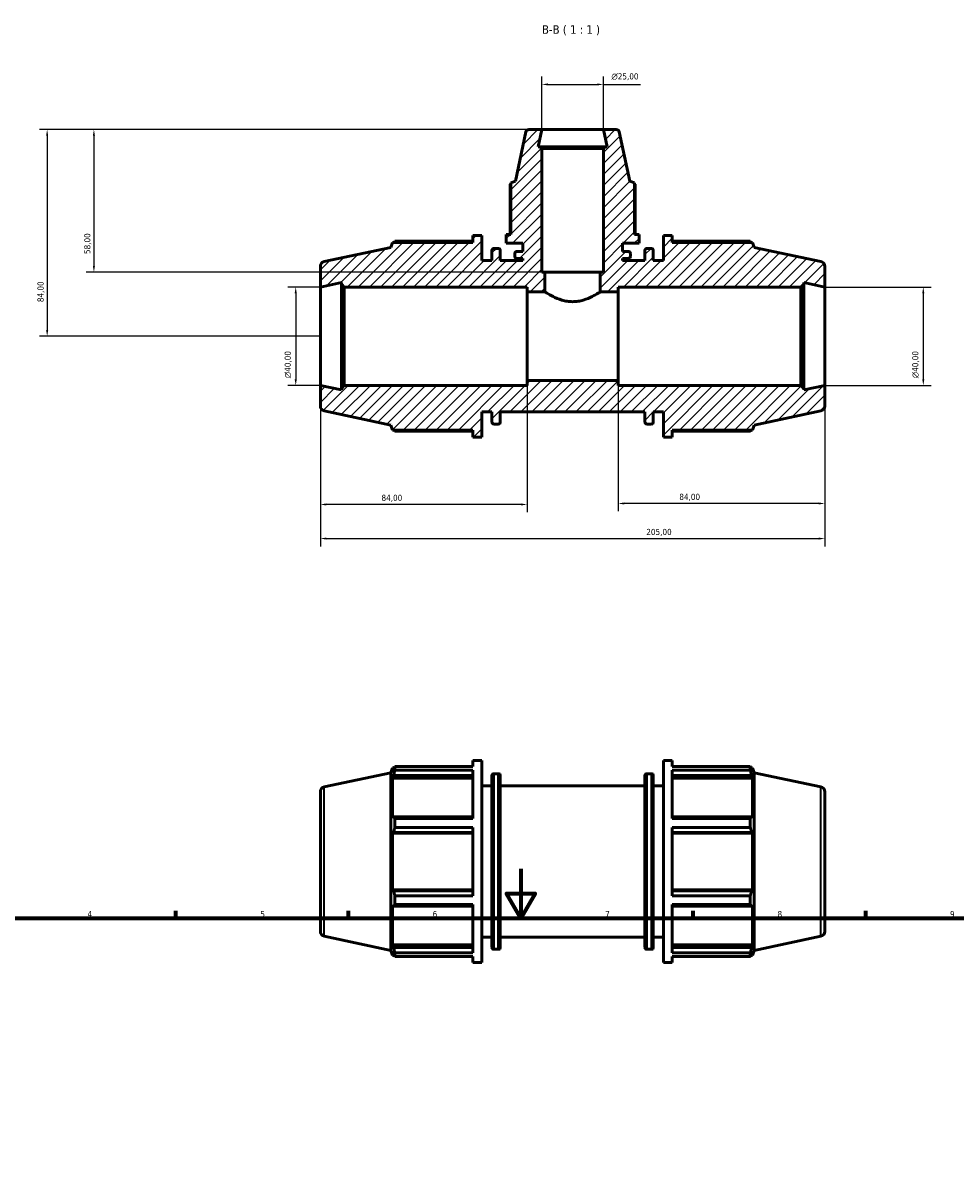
# Model space of a CAD drawing. Header units: millimetres. Extents: x 0 to 1008, y 0 to 938.
# Tile 4 of 6: x 218 to 597, y 469 to 938. Entities that reach past the tile are written whole.
import ezdxf

# ---------------------------------------------------------------- set-up
doc = ezdxf.new("R2010")
doc.units = ezdxf.units.MM
for name, color, linetype, lineweight in [('Border (ISO)', 7, 'Continuous', 70), ('Dimension (ISO)', 7, 'Continuous', 25), ('Hatch (ISO)', 7, 'Continuous', 18), ('Symbol (ISO)', 7, 'Continuous', 25), ('Visible (ISO)', 7, 'Continuous', 50), ('Visible Narrow (ISO)', 7, 'Continuous', 35)]:
    doc.layers.add(name, color=color, linetype=linetype, lineweight=lineweight)
doc.styles.add('Label Text (ISO)', font='tahoma.ttf')
doc.styles.add('Note Text (ISO)', font='tahoma.ttf')
doc.dimstyles.new('Default (ISO)', dxfattribs={"dimtxt": 2.5, "dimasz": 2.5, "dimexe": 3.175, "dimexo": 0, "dimgap": 0.762, "dimtad": 1, "dimrnd": 1e-08, "dimzin": 0, "dimtxsty": 'Note Text (ISO)', "dimcen": 0.09, "dimdle": 10, "dimclrd": 256, "dimclre": 256, "dimclrt": 232, "dimazin": 0, "dimtfac": 1.40208, "dimtmove": 0, "dimatfit": 3, "dimfxl": 1, "dimtolj": 1, "dimtzin": 0, "dimlwd": -1, "dimlwe": -1, "dimarcsym": 0})

# ---------------------------------------------------------------- blocks, each defined once
blk = doc.blocks.new('Borders Default Border')
at = {"layer": 'Border (ISO)'}
for p, q in [((280.33, 574), (280.33, 576.9)), ((350.42, 574), (350.42, 576.9)), ((490.58, 574), (490.58, 576.9)), ((560.67, 574), (560.67, 576.9))]:
    blk.add_line(p, q, dxfattribs=at)
at = {"layer": 'Border (ISO)', "flags": 128}
for points in [[(420.5, 594), (420.5, 574), (414.73, 584), (426.27, 584), (420.5, 574)], [(20, 20), (20, 574), (821, 574), (821, 20), (20, 20)]]:
    blk.add_lwpolyline(points, dxfattribs=at)
at = {"layer": 'Border (ISO)', "color": 232, "true_color": 0xca0064, "char_height": 2.5, "attachment_point": 7, "style": 'Note Text (ISO)'}
for s, insert in [('4', (244.42, 574.4)), ('5', (314.64, 574.35)), ('6', (384.66, 574.35)), ('7', (454.77, 574.4)), ('8', (524.81, 574.34)), ('9', (594.88, 574.35))]:
    blk.add_mtext(s, dxfattribs=dict(at, insert=insert))
blk = doc.blocks.new('*D7')
at = {"layer": 'Defpoints', "color": 0, "transparency": 16777216}
for p in [(454.03, 912.74), (429.03, 894.42), (454.03, 894.42)]:
    blk.add_point(p, dxfattribs=at)
at = {"layer": 'Dimension (ISO)', "transparency": 16777216}
for p, q in [((429.03, 894.42), (429.03, 915.92)), ((454.03, 894.42), (454.03, 915.92)), ((431.53, 912.74), (451.53, 912.74)), ((454.03, 912.74), (469.17, 912.74))]:
    blk.add_line(p, q, dxfattribs=at)
for points in [[(431.53, 913.16), (431.53, 912.33), (429.03, 912.74)], [(451.53, 913.16), (451.53, 912.33), (454.03, 912.74)]]:
    blk.add_solid(points, dxfattribs=at)
at = {"layer": 'Dimension (ISO)', "color": 232, "true_color": 0xca0064, "transparency": 16777216, "insert": (457.29, 917.27), "char_height": 2.5, "attachment_point": 1, "style": 'Note Text (ISO)'}
blk.add_mtext('\\A1;\\fAIGDT|b0|i0;\\H2.5000;\\ln\\fTahoma|b0|i0;\\H2.5000;25,00', dxfattribs=at)
blk = doc.blocks.new('*D8')
at = {"layer": 'Defpoints', "color": 0, "transparency": 16777216}
for p in [(544.03, 830.42), (544.03, 790.42), (584.03, 790.42)]:
    blk.add_point(p, dxfattribs=at)
at = {"layer": 'Dimension (ISO)', "transparency": 16777216}
for p, q in [((544.03, 830.42), (587.21, 830.42)), ((584.03, 827.92), (584.03, 792.92)), ((544.03, 790.42), (587.21, 790.42))]:
    blk.add_line(p, q, dxfattribs=at)
for points in [[(583.61, 827.92), (584.45, 827.92), (584.03, 830.42)], [(583.61, 792.92), (584.45, 792.92), (584.03, 790.42)]]:
    blk.add_solid(points, dxfattribs=at)
at = {"layer": 'Dimension (ISO)', "color": 232, "true_color": 0xca0064, "transparency": 16777216, "insert": (579.51, 793.37), "char_height": 2.5, "attachment_point": 1, "rotation": 90, "style": 'Note Text (ISO)'}
blk.add_mtext('\\A1;\\fAIGDT|b0|i0;\\H2.5000;\\ln\\fTahoma|b0|i0;\\H2.5000;40,00', dxfattribs=at)
blk = doc.blocks.new('*D9')
at = {"layer": 'Defpoints', "color": 0, "transparency": 16777216}
for p in [(460.03, 792.42), (544.03, 790.42), (460.03, 742.47)]:
    blk.add_point(p, dxfattribs=at)
at = {"layer": 'Dimension (ISO)', "transparency": 16777216}
for p, q in [((460.03, 792.42), (460.03, 739.3)), ((544.03, 790.42), (544.03, 739.3)), ((541.53, 742.47), (462.53, 742.47))]:
    blk.add_line(p, q, dxfattribs=at)
for points in [[(462.53, 742.89), (462.53, 742.05), (460.03, 742.47)], [(541.53, 742.89), (541.53, 742.05), (544.03, 742.47)]]:
    blk.add_solid(points, dxfattribs=at)
at = {"layer": 'Dimension (ISO)', "color": 232, "true_color": 0xca0064, "transparency": 16777216, "insert": (484.89, 746.41), "char_height": 2.5, "attachment_point": 1, "style": 'Note Text (ISO)'}
blk.add_mtext('\\A1;84,00', dxfattribs=at)
blk = doc.blocks.new('*D10')
at = {"layer": 'Defpoints', "color": 0, "transparency": 16777216}
for p in [(423.03, 792.42), (339.03, 790.42), (339.03, 742.07)]:
    blk.add_point(p, dxfattribs=at)
at = {"layer": 'Dimension (ISO)', "transparency": 16777216}
for p, q in [((423.03, 792.42), (423.03, 738.9)), ((339.03, 790.42), (339.03, 738.9)), ((420.53, 742.07), (341.53, 742.07))]:
    blk.add_line(p, q, dxfattribs=at)
for points in [[(341.53, 742.49), (341.53, 741.65), (339.03, 742.07)], [(420.53, 742.49), (420.53, 741.65), (423.03, 742.07)]]:
    blk.add_solid(points, dxfattribs=at)
at = {"layer": 'Dimension (ISO)', "color": 232, "true_color": 0xca0064, "transparency": 16777216, "insert": (363.89, 746.01), "char_height": 2.5, "attachment_point": 1, "style": 'Note Text (ISO)'}
blk.add_mtext('\\A1;84,00', dxfattribs=at)
blk = doc.blocks.new('*D11')
at = {"layer": 'Defpoints', "color": 0, "transparency": 16777216}
for p in [(339.03, 790.42), (544.03, 790.42), (544.03, 728.22)]:
    blk.add_point(p, dxfattribs=at)
at = {"layer": 'Dimension (ISO)', "transparency": 16777216}
for p, q in [((339.03, 790.42), (339.03, 725.04)), ((544.03, 790.42), (544.03, 725.04)), ((341.53, 728.22), (541.53, 728.22))]:
    blk.add_line(p, q, dxfattribs=at)
for points in [[(341.53, 728.63), (341.53, 727.8), (339.03, 728.22)], [(541.53, 728.63), (541.53, 727.8), (544.03, 728.22)]]:
    blk.add_solid(points, dxfattribs=at)
at = {"layer": 'Dimension (ISO)', "color": 232, "true_color": 0xca0064, "transparency": 16777216, "insert": (471.48, 732.15), "char_height": 2.5, "attachment_point": 1, "style": 'Note Text (ISO)'}
blk.add_mtext('\\A1;205,00', dxfattribs=at)
blk = doc.blocks.new('*D12')
at = {"layer": 'Defpoints', "color": 0, "transparency": 16777216}
for p in [(339.03, 830.42), (329.03, 790.42), (339.03, 790.42)]:
    blk.add_point(p, dxfattribs=at)
at = {"layer": 'Dimension (ISO)', "transparency": 16777216}
for p, q in [((339.03, 830.42), (325.86, 830.42)), ((329.03, 827.92), (329.03, 792.92)), ((339.03, 790.42), (325.86, 790.42))]:
    blk.add_line(p, q, dxfattribs=at)
for points in [[(328.61, 827.92), (329.45, 827.92), (329.03, 830.42)], [(328.61, 792.92), (329.45, 792.92), (329.03, 790.42)]]:
    blk.add_solid(points, dxfattribs=at)
at = {"layer": 'Dimension (ISO)', "color": 232, "true_color": 0xca0064, "transparency": 16777216, "insert": (324.51, 793.37), "char_height": 2.5, "attachment_point": 1, "rotation": 90, "style": 'Note Text (ISO)'}
blk.add_mtext('\\A1;\\fAIGDT|b0|i0;\\H2.5000;\\ln\\fTahoma|b0|i0;\\H2.5000;40,00', dxfattribs=at)
blk = doc.blocks.new('*D13')
at = {"layer": 'Defpoints', "color": 0, "transparency": 16777216}
for p in [(429.03, 894.42), (247.03, 836.42), (430.28, 836.42)]:
    blk.add_point(p, dxfattribs=at)
at = {"layer": 'Dimension (ISO)', "transparency": 16777216}
for p, q in [((429.03, 894.42), (243.86, 894.42)), ((247.03, 891.92), (247.03, 838.92)), ((430.28, 836.42), (243.86, 836.42))]:
    blk.add_line(p, q, dxfattribs=at)
for points in [[(246.61, 891.92), (247.45, 891.92), (247.03, 894.42)], [(246.61, 838.92), (247.45, 838.92), (247.03, 836.42)]]:
    blk.add_solid(points, dxfattribs=at)
at = {"layer": 'Dimension (ISO)', "color": 232, "true_color": 0xca0064, "transparency": 16777216, "insert": (243.09, 843.82), "char_height": 2.5, "attachment_point": 1, "rotation": 90, "style": 'Note Text (ISO)'}
blk.add_mtext('\\A1;58,00', dxfattribs=at)
blk = doc.blocks.new('*D14')
at = {"layer": 'Defpoints', "color": 0, "transparency": 16777216}
for p in [(429.03, 894.42), (228.03, 810.42), (339.03, 810.42)]:
    blk.add_point(p, dxfattribs=at)
at = {"layer": 'Dimension (ISO)', "transparency": 16777216}
for p, q in [((429.03, 894.42), (224.86, 894.42)), ((228.03, 891.92), (228.03, 812.92)), ((339.03, 810.42), (224.86, 810.42))]:
    blk.add_line(p, q, dxfattribs=at)
for points in [[(227.61, 891.92), (228.45, 891.92), (228.03, 894.42)], [(227.61, 812.92), (228.45, 812.92), (228.03, 810.42)]]:
    blk.add_solid(points, dxfattribs=at)
at = {"layer": 'Dimension (ISO)', "color": 232, "true_color": 0xca0064, "transparency": 16777216, "insert": (224.09, 824.28), "char_height": 2.5, "attachment_point": 1, "rotation": 90, "style": 'Note Text (ISO)'}
blk.add_mtext('\\A1;84,00', dxfattribs=at)

msp = doc.modelspace()

# ---------------------------------------------------------------- hatches: boundary and pattern name
at = {"layer": 'Hatch (ISO)'}
h = msp.add_hatch(dxfattribs=at)
h.set_pattern_fill('ANSI31', color=256, scale=25.4, style=0)
h.set_pattern_definition([(45, (0, 0), (-2.245064, 2.245064), [])])
edge = h.paths.add_edge_path()
edge.add_ellipse((542.031, 782.041), major_axis=(0.416, -1.956), ratio=1, start_angle=0, end_angle=78)
edge.add_line((544.031, 782.041), (544.031, 790.421))
edge.add_line((544.031, 790.421), (535.49, 788.606))
edge.add_line((535.49, 788.606), (535.49, 789.221))
edge.add_line((535.49, 789.221), (534.29, 790.421))
edge.add_line((534.29, 790.421), (460.031, 790.421))
edge.add_line((460.031, 790.421), (460.031, 792.421))
edge.add_line((460.031, 792.421), (423.031, 792.421))
edge.add_line((423.031, 792.421), (423.031, 790.421))
edge.add_line((423.031, 790.421), (348.773, 790.421))
edge.add_line((348.773, 790.421), (347.573, 789.221))
edge.add_line((347.573, 789.221), (347.573, 788.606))
edge.add_line((347.573, 788.606), (339.031, 790.421))
edge.add_line((339.031, 790.421), (339.031, 782.041))
edge.add_ellipse((341.031, 782.041), major_axis=(-2, 0), ratio=1, start_angle=0, end_angle=78)
edge.add_line((340.615, 780.085), (367.731, 774.321))
edge.add_line((367.731, 774.321), (368.391, 772.291))
edge.add_line((368.391, 772.291), (401.031, 772.291))
edge.add_line((401.031, 772.291), (401.031, 769.421))
edge.add_line((401.031, 769.421), (404.631, 769.421))
edge.add_line((404.631, 769.421), (404.631, 779.671))
edge.add_line((404.631, 779.671), (408.731, 779.671))
edge.add_line((408.731, 779.671), (408.731, 775.551))
edge.add_ellipse((409.531, 775.551), major_axis=(-0.8, 0), ratio=1, start_angle=0, end_angle=90)
edge.add_line((409.531, 774.751), (411.348, 774.751))
edge.add_ellipse((411.348, 775.551), major_axis=(0, -0.8), ratio=1, start_angle=0, end_angle=90)
edge.add_line((412.148, 775.551), (412.148, 779.671))
edge.add_line((412.148, 779.671), (470.915, 779.671))
edge.add_line((470.915, 779.671), (470.915, 775.551))
edge.add_ellipse((471.715, 775.551), major_axis=(-0.8, 0), ratio=1, start_angle=0, end_angle=90)
edge.add_line((471.715, 774.751), (473.531, 774.751))
edge.add_ellipse((473.531, 775.551), major_axis=(0, -0.8), ratio=1, start_angle=0, end_angle=90)
edge.add_line((474.331, 775.551), (474.331, 779.671))
edge.add_line((474.331, 779.671), (478.431, 779.671))
edge.add_line((478.431, 779.671), (478.431, 769.421))
edge.add_line((478.431, 769.421), (482.031, 769.421))
edge.add_line((482.031, 769.421), (482.031, 772.291))
edge.add_line((482.031, 772.291), (514.672, 772.291))
edge.add_line((514.672, 772.291), (515.331, 774.321))
edge.add_line((515.331, 774.321), (542.447, 780.085))
edge = h.paths.add_edge_path()
edge.add_line((454.781, 887.421), (454.031, 886.671))
edge.add_line((454.031, 886.671), (454.031, 836.421))
edge.add_line((454.031, 836.421), (452.781, 836.421))
edge.add_line((452.781, 836.421), (452.781, 828.421))
edge.add_line((452.781, 828.421), (460.031, 828.421))
edge.add_line((460.031, 828.421), (460.031, 830.421))
edge.add_line((460.031, 830.421), (534.29, 830.421))
edge.add_line((534.29, 830.421), (535.49, 831.621))
edge.add_line((535.49, 831.621), (535.49, 832.237))
edge.add_line((535.49, 832.237), (544.031, 830.421))
edge.add_line((544.031, 830.421), (544.031, 838.802))
edge.add_ellipse((542.031, 838.802), major_axis=(2, 0), ratio=1, start_angle=0, end_angle=78)
edge.add_line((542.447, 840.758), (515.331, 846.522))
edge.add_line((515.331, 846.522), (514.672, 848.551))
edge.add_line((514.672, 848.551), (482.031, 848.551))
edge.add_line((482.031, 848.551), (482.031, 851.421))
edge.add_line((482.031, 851.421), (478.431, 851.421))
edge.add_line((478.431, 851.421), (478.431, 841.171))
edge.add_line((478.431, 841.171), (474.331, 841.171))
edge.add_line((474.331, 841.171), (474.331, 845.291))
edge.add_ellipse((473.531, 845.291), major_axis=(0.8, 0), ratio=1, start_angle=0, end_angle=90)
edge.add_line((473.531, 846.091), (471.715, 846.091))
edge.add_ellipse((471.715, 845.291), major_axis=(0, 0.8), ratio=1, start_angle=0, end_angle=90)
edge.add_line((470.915, 845.291), (470.915, 841.171))
edge.add_line((470.915, 841.171), (461.781, 841.171))
edge.add_line((461.781, 841.171), (461.781, 842.061))
edge.add_line((461.781, 842.061), (464.221, 842.061))
edge.add_ellipse((464.221, 842.861), major_axis=(0, -0.8), ratio=1, start_angle=0, end_angle=90)
edge.add_line((465.021, 842.861), (465.021, 844.061))
edge.add_ellipse((464.221, 844.061), major_axis=(0.8, 0), ratio=1, start_angle=0, end_angle=90)
edge.add_line((464.221, 844.861), (461.781, 844.861))
edge.add_line((461.781, 844.861), (461.781, 848.221))
edge.add_line((461.781, 848.221), (468.531, 848.221))
edge.add_line((468.531, 848.221), (468.531, 851.821))
edge.add_line((468.531, 851.821), (466.641, 851.821))
edge.add_line((466.641, 851.821), (466.641, 872.805))
edge.add_line((466.641, 872.805), (464.745, 873.421))
edge.add_line((464.745, 873.421), (460.492, 893.431))
edge.add_ellipse((459.269, 893.171), major_axis=(1.223, 0.26), ratio=1, start_angle=0, end_angle=78)
edge.add_line((459.269, 894.421), (454.031, 894.421))
edge.add_line((454.031, 894.421), (455.519, 887.421))
edge.add_line((455.519, 887.421), (454.781, 887.421))
edge = h.paths.add_edge_path()
edge.add_line((429.031, 886.671), (428.281, 887.421))
edge.add_line((428.281, 887.421), (427.543, 887.421))
edge.add_line((427.543, 887.421), (429.031, 894.421))
edge.add_line((429.031, 894.421), (423.793, 894.421))
edge.add_ellipse((423.793, 893.171), major_axis=(0, 1.25), ratio=1, start_angle=0, end_angle=78)
edge.add_line((422.571, 893.431), (418.318, 873.421))
edge.add_line((418.318, 873.421), (416.421, 872.805))
edge.add_line((416.421, 872.805), (416.421, 851.821))
edge.add_line((416.421, 851.821), (414.531, 851.821))
edge.add_line((414.531, 851.821), (414.531, 848.221))
edge.add_line((414.531, 848.221), (421.281, 848.221))
edge.add_line((421.281, 848.221), (421.281, 844.861))
edge.add_line((421.281, 844.861), (418.841, 844.861))
edge.add_ellipse((418.841, 844.061), major_axis=(0, 0.8), ratio=1, start_angle=0, end_angle=90)
edge.add_line((418.041, 844.061), (418.041, 842.861))
edge.add_ellipse((418.841, 842.861), major_axis=(-0.8, 0), ratio=1, start_angle=0, end_angle=90)
edge.add_line((418.841, 842.061), (421.281, 842.061))
edge.add_line((421.281, 842.061), (421.281, 841.171))
edge.add_line((421.281, 841.171), (412.148, 841.171))
edge.add_line((412.148, 841.171), (412.148, 845.291))
edge.add_ellipse((411.348, 845.291), major_axis=(0.8, 0), ratio=1, start_angle=0, end_angle=90)
edge.add_line((411.348, 846.091), (409.531, 846.091))
edge.add_ellipse((409.531, 845.291), major_axis=(0, 0.8), ratio=1, start_angle=0, end_angle=90)
edge.add_line((408.731, 845.291), (408.731, 841.171))
edge.add_line((408.731, 841.171), (404.631, 841.171))
edge.add_line((404.631, 841.171), (404.631, 851.421))
edge.add_line((404.631, 851.421), (401.031, 851.421))
edge.add_line((401.031, 851.421), (401.031, 848.551))
edge.add_line((401.031, 848.551), (368.391, 848.551))
edge.add_line((368.391, 848.551), (367.731, 846.522))
edge.add_line((367.731, 846.522), (340.615, 840.758))
edge.add_ellipse((341.031, 838.802), major_axis=(-0.416, 1.956), ratio=1, start_angle=0, end_angle=78)
edge.add_line((339.031, 838.802), (339.031, 830.421))
edge.add_line((339.031, 830.421), (347.573, 832.237))
edge.add_line((347.573, 832.237), (347.573, 831.621))
edge.add_line((347.573, 831.621), (348.773, 830.421))
edge.add_line((348.773, 830.421), (423.031, 830.421))
edge.add_line((423.031, 830.421), (423.031, 828.421))
edge.add_line((423.031, 828.421), (430.281, 828.421))
edge.add_line((430.281, 828.421), (430.281, 836.421))
edge.add_line((430.281, 836.421), (429.031, 836.421))
edge.add_line((429.031, 836.421), (429.031, 886.671))

# ---------------------------------------------------------------- linework, layer by layer
at = {"layer": 'Visible (ISO)'}
for p, q in [((422.571, 893.431), (418.318, 873.421)), ((429.031, 894.421), (423.793, 894.421)), ((427.543, 887.421), (429.031, 894.421)), ((454.031, 894.421), (429.031, 894.421)), ((459.269, 894.421), (454.031, 894.421)), ((454.031, 894.421), (455.519, 887.421)), ((464.745, 873.421), (460.492, 893.431)), ((428.281, 887.421), (427.543, 887.421)), ((429.031, 886.671), (428.281, 887.421)), ((454.781, 887.421), (428.281, 887.421)), ((429.031, 836.421), (429.031, 886.671)), ((429.031, 886.671), (454.031, 886.671)), ((454.781, 887.421), (454.031, 886.671)), ((454.031, 886.671), (454.031, 836.421)), ((455.519, 887.421), (454.781, 887.421)), ((416.126, 872.191), (416.126, 851.821)), ((418.318, 873.421), (416.421, 872.805)), ((416.421, 872.805), (416.421, 851.821)), ((466.641, 872.805), (464.745, 873.421)), ((466.641, 851.821), (466.641, 872.805)), ((466.936, 851.821), (466.936, 872.191)), ((401.031, 849), (369.323, 849)), ((404.631, 851.421), (401.031, 851.421)), ((401.031, 851.421), (401.031, 848.551)), ((404.631, 841.171), (404.631, 851.421)), ((416.421, 851.821), (414.531, 851.821)), ((414.531, 851.821), (414.531, 848.221)), ((468.531, 851.821), (466.641, 851.821)), ((468.531, 848.221), (468.531, 851.821)), ((482.031, 851.421), (478.431, 851.421)), ((478.431, 851.421), (478.431, 841.171)), ((482.031, 848.551), (482.031, 851.421)), ((513.739, 849), (482.031, 849)), ((367.731, 846.522), (340.615, 840.758)), ((368.391, 848.551), (367.731, 846.522)), ((401.031, 848.551), (368.391, 848.551)), ((408.731, 845.291), (408.731, 841.171)), ((411.348, 846.091), (409.531, 846.091)), ((412.148, 841.171), (412.148, 845.291)), ((414.531, 848.221), (421.281, 848.221)), ((418.041, 844.061), (418.041, 842.861)), ((421.281, 844.861), (418.841, 844.861)), ((421.281, 848.221), (421.281, 844.861)), ((461.781, 844.861), (461.781, 848.221)), ((461.781, 848.221), (468.531, 848.221)), ((464.221, 844.861), (461.781, 844.861)), ((465.021, 842.861), (465.021, 844.061)), ((470.915, 845.291), (470.915, 841.171)), ((473.531, 846.091), (471.715, 846.091)), ((474.331, 841.171), (474.331, 845.291)), ((514.672, 848.551), (482.031, 848.551)), ((515.331, 846.522), (514.672, 848.551)), ((542.447, 840.758), (515.331, 846.522)), ((408.731, 841.171), (404.631, 841.171)), ((421.281, 841.171), (412.148, 841.171)), ((418.841, 842.061), (421.281, 842.061)), ((421.281, 842.061), (421.281, 841.171)), ((461.781, 841.171), (461.781, 842.061)), ((461.781, 842.061), (464.221, 842.061)), ((470.915, 841.171), (461.781, 841.171)), ((478.431, 841.171), (474.331, 841.171)), ((339.031, 838.802), (339.031, 830.421)), ((430.281, 836.421), (429.031, 836.421)), ((430.281, 828.421), (430.281, 836.421)), ((452.781, 836.421), (430.281, 836.421)), ((454.031, 836.421), (452.781, 836.421)), ((452.781, 836.421), (452.781, 828.421)), ((544.031, 830.421), (544.031, 838.802)), ((339.031, 830.421), (347.573, 832.237)), ((339.031, 790.421), (339.031, 830.421)), ((347.573, 832.237), (347.573, 831.621)), ((347.573, 831.621), (348.773, 830.421)), ((347.573, 831.621), (347.573, 789.221)), ((348.773, 830.421), (423.031, 830.421)), ((348.773, 790.421), (348.773, 830.421)), ((423.031, 830.421), (423.031, 828.421)), ((460.031, 828.421), (460.031, 830.421)), ((460.031, 830.421), (534.29, 830.421)), ((534.29, 830.421), (535.49, 831.621)), ((534.29, 830.421), (534.29, 790.421)), ((535.49, 831.621), (535.49, 832.237)), ((535.49, 832.237), (544.031, 830.421)), ((535.49, 789.221), (535.49, 831.621)), ((544.031, 790.421), (544.031, 830.421)), ((423.031, 828.421), (430.281, 828.421)), ((423.031, 828.421), (423.031, 792.421)), ((452.781, 828.421), (460.031, 828.421)), ((460.031, 792.421), (460.031, 828.421)), ((460.031, 792.421), (423.031, 792.421)), ((423.031, 792.421), (423.031, 790.421)), ((460.031, 790.421), (460.031, 792.421)), ((347.573, 788.606), (339.031, 790.421)), ((339.031, 790.421), (339.031, 782.041)), ((348.773, 790.421), (347.573, 789.221)), ((347.573, 789.221), (347.573, 788.606)), ((423.031, 790.421), (348.773, 790.421)), ((534.29, 790.421), (460.031, 790.421)), ((535.49, 789.221), (534.29, 790.421)), ((544.031, 790.421), (535.49, 788.606)), ((535.49, 788.606), (535.49, 789.221)), ((544.031, 782.041), (544.031, 790.421)), ((340.615, 780.085), (367.731, 774.321)), ((404.631, 769.421), (404.631, 779.671)), ((404.631, 779.671), (408.731, 779.671)), ((408.731, 779.671), (408.731, 775.551)), ((412.148, 775.551), (412.148, 779.671)), ((412.148, 779.671), (470.915, 779.671)), ((470.915, 779.671), (470.915, 775.551)), ((474.331, 775.551), (474.331, 779.671)), ((474.331, 779.671), (478.431, 779.671)), ((478.431, 779.671), (478.431, 769.421)), ((515.331, 774.321), (542.447, 780.085)), ((367.731, 774.321), (368.391, 772.291)), ((409.531, 774.751), (411.348, 774.751)), ((471.715, 774.751), (473.531, 774.751)), ((514.672, 772.291), (515.331, 774.321)), ((368.391, 772.291), (401.031, 772.291)), ((369.323, 771.843), (401.031, 771.843)), ((401.031, 772.291), (401.031, 769.421)), ((401.031, 769.421), (404.631, 769.421)), ((478.431, 769.421), (482.031, 769.421)), ((482.031, 769.421), (482.031, 772.291)), ((482.031, 772.291), (514.672, 772.291)), ((482.031, 771.843), (513.739, 771.843)), ((401.031, 635.56), (401.031, 637.982)), ((401.031, 637.982), (404.631, 637.982)), ((404.631, 555.982), (404.631, 637.982)), ((478.431, 555.982), (478.431, 637.982)), ((478.431, 637.982), (482.031, 637.982)), ((482.031, 635.56), (482.031, 637.982)), ((340.615, 627.319), (367.731, 633.083)), ((367.731, 633.083), (368.391, 635.112)), ((367.731, 560.882), (367.731, 633.083)), ((368.391, 635.112), (368.391, 633.348)), ((368.391, 635.112), (369.091, 635.112)), ((368.79, 634.521), (368.391, 633.348)), ((369.323, 635.56), (401.031, 635.56)), ((369.323, 634.078), (369.323, 635.56)), ((401.031, 634.078), (369.323, 634.078)), ((401.031, 614.444), (401.031, 634.078)), ((482.031, 635.56), (513.739, 635.56)), ((482.031, 614.444), (482.031, 634.078)), ((513.739, 634.078), (482.031, 634.078)), ((513.739, 634.078), (513.739, 635.56)), ((513.971, 635.112), (514.672, 635.112)), ((514.672, 633.348), (514.272, 634.521)), ((514.672, 633.348), (514.672, 635.112)), ((515.331, 633.083), (514.672, 635.112)), ((515.331, 560.882), (515.331, 633.083)), ((542.447, 627.319), (515.331, 633.083)), ((368.391, 630.804), (368.79, 631.895)), ((401.031, 630.804), (368.391, 630.804)), ((368.391, 630.804), (368.391, 614.589)), ((368.79, 631.895), (401.031, 631.895)), ((408.731, 562.112), (408.731, 631.852)), ((409.531, 632.652), (411.348, 632.652)), ((412.148, 631.852), (412.148, 562.112)), ((470.915, 562.112), (470.915, 631.852)), ((471.715, 632.652), (473.531, 632.652)), ((474.331, 631.852), (474.331, 562.112)), ((482.031, 631.895), (514.272, 631.895)), ((482.031, 630.804), (514.672, 630.804)), ((514.272, 631.895), (514.672, 630.804)), ((514.672, 614.589), (514.672, 630.804)), ((339.031, 625.363), (339.031, 568.602)), ((404.631, 627.732), (408.731, 627.732)), ((412.148, 627.732), (470.915, 627.732)), ((474.331, 627.732), (478.431, 627.732)), ((544.031, 625.363), (544.031, 568.602)), ((368.79, 615.157), (368.391, 614.589)), ((401.031, 615.157), (368.79, 615.157)), ((369.323, 614.444), (401.031, 614.444)), ((369.323, 610.865), (369.323, 614.444)), ((514.272, 615.157), (482.031, 615.157)), ((482.031, 614.444), (513.739, 614.444)), ((513.739, 610.865), (513.739, 614.444)), ((514.672, 614.589), (514.272, 615.157)), ((401.031, 610.865), (369.323, 610.865)), ((401.031, 583.099), (401.031, 610.865)), ((482.031, 583.099), (482.031, 610.865)), ((513.739, 610.865), (482.031, 610.865)), ((368.391, 608.448), (368.79, 608.818)), ((401.031, 608.448), (368.391, 608.448)), ((368.391, 608.448), (368.391, 585.516)), ((368.79, 608.818), (401.031, 608.818)), ((482.031, 608.818), (514.272, 608.818)), ((482.031, 608.448), (514.672, 608.448)), ((514.272, 608.818), (514.672, 608.448)), ((514.672, 585.516), (514.672, 608.448)), ((401.031, 585.516), (368.391, 585.516)), ((368.79, 585.147), (368.391, 585.516)), ((401.031, 585.147), (368.79, 585.147)), ((369.323, 583.099), (401.031, 583.099)), ((369.323, 579.52), (369.323, 583.099)), ((482.031, 585.516), (514.672, 585.516)), ((514.272, 585.147), (482.031, 585.147)), ((482.031, 583.099), (513.739, 583.099)), ((513.739, 579.52), (513.739, 583.099)), ((514.672, 585.516), (514.272, 585.147)), ((368.391, 579.376), (368.79, 578.808)), ((368.391, 579.376), (368.391, 563.161)), ((368.79, 578.808), (401.031, 578.808)), ((401.031, 579.52), (369.323, 579.52)), ((401.031, 559.887), (401.031, 579.52)), ((482.031, 559.887), (482.031, 579.52)), ((513.739, 579.52), (482.031, 579.52)), ((482.031, 578.808), (514.272, 578.808)), ((514.272, 578.808), (514.672, 579.376)), ((514.672, 563.161), (514.672, 579.376)), ((340.615, 566.646), (367.731, 560.882)), ((401.031, 563.161), (368.391, 563.161)), ((368.79, 562.07), (368.391, 563.161)), ((404.631, 566.232), (408.731, 566.232)), ((412.148, 566.232), (470.915, 566.232)), ((474.331, 566.232), (478.431, 566.232)), ((482.031, 563.161), (514.672, 563.161)), ((514.672, 563.161), (514.272, 562.07)), ((542.447, 566.646), (515.331, 560.882)), ((367.731, 560.882), (368.391, 558.852)), ((368.391, 560.617), (368.79, 559.444)), ((368.391, 560.617), (368.391, 558.852)), ((368.391, 558.852), (369.091, 558.852)), ((401.031, 562.07), (368.79, 562.07)), ((369.323, 559.887), (401.031, 559.887)), ((369.323, 558.404), (369.323, 559.887)), ((401.031, 558.404), (369.323, 558.404)), ((401.031, 555.982), (401.031, 558.404)), ((409.531, 561.312), (411.348, 561.312)), ((471.715, 561.312), (473.531, 561.312)), ((514.272, 562.07), (482.031, 562.07)), ((482.031, 559.887), (513.739, 559.887)), ((482.031, 555.982), (482.031, 558.404)), ((513.739, 558.404), (482.031, 558.404)), ((513.739, 558.404), (513.739, 559.887)), ((513.971, 558.852), (514.672, 558.852)), ((514.272, 559.444), (514.672, 560.617)), ((515.331, 560.882), (514.672, 558.852)), ((514.672, 558.852), (514.672, 560.617)), ((401.031, 555.982), (404.631, 555.982)), ((478.431, 555.982), (482.031, 555.982))]:
    msp.add_line(p, q, dxfattribs=at)
for centre, radius, start, end in [((423.793, 893.171), 1.25, 90, 168), ((459.269, 893.171), 1.25, 12, 90), ((409.531, 845.291), 0.8, 90, 180), ((411.348, 845.291), 0.8, 0, 90), ((418.841, 844.061), 0.8, 90, 180), ((464.221, 844.061), 0.8, 0, 90), ((471.715, 845.291), 0.8, 90, 180), ((473.531, 845.291), 0.8, 0, 90), ((341.031, 838.802), 2, 102, 180), ((418.841, 842.861), 0.8, 180, 270), ((464.221, 842.861), 0.8, 270, 0), ((542.031, 838.802), 2, 0, 78), ((341.031, 782.041), 2, 180, 258), ((542.031, 782.041), 2, 282, 0), ((409.531, 775.551), 0.8, 180, 270), ((411.348, 775.551), 0.8, 270, 0), ((471.715, 775.551), 0.8, 180, 270), ((473.531, 775.551), 0.8, 270, 0), ((409.531, 631.852), 0.8, 90, 180), ((411.348, 631.852), 0.8, 0, 90), ((471.715, 631.852), 0.8, 90, 180), ((473.531, 631.852), 0.8, 0, 90), ((341.031, 625.363), 2, 102, 180), ((542.031, 625.363), 2, 0, 78), ((341.031, 568.602), 2, 180, 258), ((542.031, 568.602), 2, 282, 0), ((409.531, 562.112), 0.8, 180, 270), ((411.348, 562.112), 0.8, 270, 0), ((471.715, 562.112), 0.8, 180, 270), ((473.531, 562.112), 0.8, 270, 0)]:
    msp.add_arc(centre, radius, start, end, dxfattribs=at)
for points, weights in [([(416.421, 872.344), (416.275, 872.269), (416.126, 872.191)], [1.00122641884, 1.00068715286, 1]), ([(466.936, 872.191), (466.787, 872.269), (466.641, 872.344)], [1, 1.00068715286, 1.00122641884]), ([(369.323, 849), (369.205, 848.774), (369.091, 848.551)], [1, 1.00056953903, 1.00099107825]), ([(513.971, 848.551), (513.857, 848.774), (513.739, 849)], [1.00099107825, 1.00056953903, 1]), ([(369.091, 772.291), (369.205, 772.069), (369.323, 771.843)], [1.00099107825, 1.00056953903, 1]), ([(513.739, 771.843), (513.857, 772.069), (513.971, 772.291)], [1, 1.00056953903, 1.00099107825]), ([(368.79, 634.521), (369.046, 635.03), (369.323, 635.56)], [1.00185911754, 1.00133791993, 1]), ([(369.323, 634.078), (369.046, 632.964), (368.79, 631.895)], [1, 1.00133791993, 1.00185911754]), ([(513.739, 635.56), (514.016, 635.03), (514.272, 634.521)], [1, 1.00133791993, 1.00185911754]), ([(514.272, 631.895), (514.016, 632.964), (513.739, 634.078)], [1.00185911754, 1.00133791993, 1]), ([(368.79, 615.157), (369.046, 614.808), (369.323, 614.444)], [1.00185911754, 1.00133791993, 1]), ([(513.739, 614.444), (514.016, 614.808), (514.272, 615.157)], [1, 1.00133791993, 1.00185911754]), ([(369.323, 610.865), (369.046, 609.821), (368.79, 608.818)], [1, 1.00133791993, 1.00185911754]), ([(514.272, 608.818), (514.016, 609.821), (513.739, 610.865)], [1.00185911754, 1.00133791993, 1]), ([(368.79, 585.147), (369.046, 584.144), (369.323, 583.099)], [1.00185911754, 1.00133791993, 1]), ([(513.739, 583.099), (514.016, 584.144), (514.272, 585.147)], [1, 1.00133791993, 1.00185911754]), ([(369.323, 579.52), (369.046, 579.157), (368.79, 578.808)], [1, 1.00133791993, 1.00185911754]), ([(514.272, 578.808), (514.016, 579.157), (513.739, 579.52)], [1.00185911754, 1.00133791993, 1]), ([(368.79, 562.07), (369.046, 561), (369.323, 559.887)], [1.00185911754, 1.00133791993, 1]), ([(369.323, 558.404), (369.046, 558.935), (368.79, 559.444)], [1, 1.00133791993, 1.00185911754]), ([(513.739, 559.887), (514.016, 561), (514.272, 562.07)], [1, 1.00133791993, 1.00185911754]), ([(514.272, 559.444), (514.016, 558.935), (513.739, 558.404)], [1.00185911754, 1.00133791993, 1])]:
    msp.add_rational_spline(points, weights, degree=2, dxfattribs=at)
msp.add_open_spline([(430.281, 828.421), (430.281, 828.421), (430.353, 828.376), (430.648, 828.194), (430.871, 828.057), (431.743, 827.539), (432.604, 827.047), (434.556, 826.085), (435.792, 825.543), (437.855, 824.931), (438.578, 824.761), (440.049, 824.532), (440.797, 824.473), (442.265, 824.473), (443.013, 824.532), (444.484, 824.761), (445.207, 824.931), (447.27, 825.543), (448.506, 826.085), (450.459, 827.047), (451.319, 827.539), (452.191, 828.057), (452.414, 828.194), (452.709, 828.376), (452.781, 828.421), (452.781, 828.421)], degree=3, knots=[1.754591, 1.754591, 1.754591, 1.754591, 1.9730449, 1.9730449, 2.1914987, 2.1914987, 2.6284064, 2.6284064, 3.0687942, 3.0687942, 3.2889882, 3.2889882, 3.5091821, 3.5091821, 3.729376, 3.729376, 3.94957, 3.94957, 4.3899578, 4.3899578, 4.8268655, 4.8268655, 5.0453193, 5.0453193, 5.2637731, 5.2637731, 5.2637731, 5.2637731], dxfattribs=at)
at = {"layer": 'Visible Narrow (ISO)'}
for p, q in [((409.531, 632.213), (409.531, 561.751)), ((411.348, 561.751), (411.348, 632.213)), ((471.715, 632.213), (471.715, 561.751)), ((473.531, 561.751), (473.531, 632.213)), ((340.615, 567.019), (340.615, 626.946)), ((542.447, 567.019), (542.447, 626.946))]:
    msp.add_line(p, q, dxfattribs=at)

# ---------------------------------------------------------------- block references
msp.add_blockref('Borders Default Border', (0, 0))

# ---------------------------------------------------------------- texts
at = {"layer": 'Symbol (ISO)', "insert": (429.092, 932.671), "char_height": 3.5, "attachment_point": 7, "style": 'Label Text (ISO)'}
msp.add_mtext('B-B ( 1 : 1 )', dxfattribs=at)

# ---------------------------------------------------------------- dimensions: what is measured, and where the dimension line sits
at = {"layer": 'Dimension (ISO)'}
for base, p1, p2, angle, override, picture, middle in [((454.031, 912.745), (429.031, 894.421), (454.031, 894.421), 180, {"dimdec": 2, "dimtp": 0, "dimtm": 0, "dimtdec": 2, "dimtofl": 0, "dimatfit": 2}, '*D7', (462.848, 912.745)), ((329.031, 790.421), (339.031, 830.421), (339.031, 790.421), 90, {"dimdec": 2, "dimtp": 0, "dimtm": 0, "dimtdec": 2, "dimtofl": 0, "dimatfit": 1}, '*D12', (329.031, 798.921)), ((584.031, 790.421), (544.031, 830.421), (544.031, 790.421), 90, {"dimdec": 2, "dimtp": 0, "dimtm": 0, "dimtdec": 2, "dimtofl": 0, "dimatfit": 1}, '*D8', (584.031, 798.921))]:
    dim = msp.add_linear_dim(base=base, p1=p1, p2=p2, angle=angle, text='\\fAIGDT|b0|i0;\\H2.5000;\\ln\\fTahoma|b0|i0;\\H2.5000;<>', dimstyle='Default (ISO)', override=override, dxfattribs=at)
    dim.commit()
    dim.dimension.update_dxf_attribs({"geometry": picture, "text_midpoint": middle, "dimtype": 160})
for base, p1, p2, angle, picture, middle in [((228.031, 810.421), (429.031, 894.421), (339.031, 810.421), 90, '*D14', (228.031, 828.421)), ((247.031, 836.421), (429.031, 894.421), (430.281, 836.421), 270, '*D13', (247.031, 847.921)), ((460.031, 742.47), (544.031, 790.421), (460.031, 792.421), 180, '*D9', (489.031, 742.47)), ((544.031, 728.216), (339.031, 790.421), (544.031, 790.421), 180, '*D11', (476.531, 728.216))]:
    dim = msp.add_linear_dim(base=base, p1=p1, p2=p2, angle=angle, dimstyle='Default (ISO)', override={"dimdec": 2, "dimtp": 0, "dimtm": 0, "dimtdec": 2, "dimtofl": 0, "dimatfit": 1}, dxfattribs=at)
    dim.commit()
    dim.dimension.update_dxf_attribs({"geometry": picture, "text_midpoint": middle, "dimtype": 160})
dim = msp.add_linear_dim(base=(339.031, 742.071), p1=(423.031, 792.421), p2=(339.031, 790.421), dimstyle='Default (ISO)', override={"dimdec": 2, "dimtp": 0, "dimtm": 0, "dimtdec": 2, "dimtofl": 0, "dimatfit": 1}, dxfattribs=at)
dim.commit()
dim.dimension.update_dxf_attribs({"geometry": '*D10', "text_midpoint": (368.031, 742.071), "dimtype": 160})

doc.saveas('drawing.dxf')
